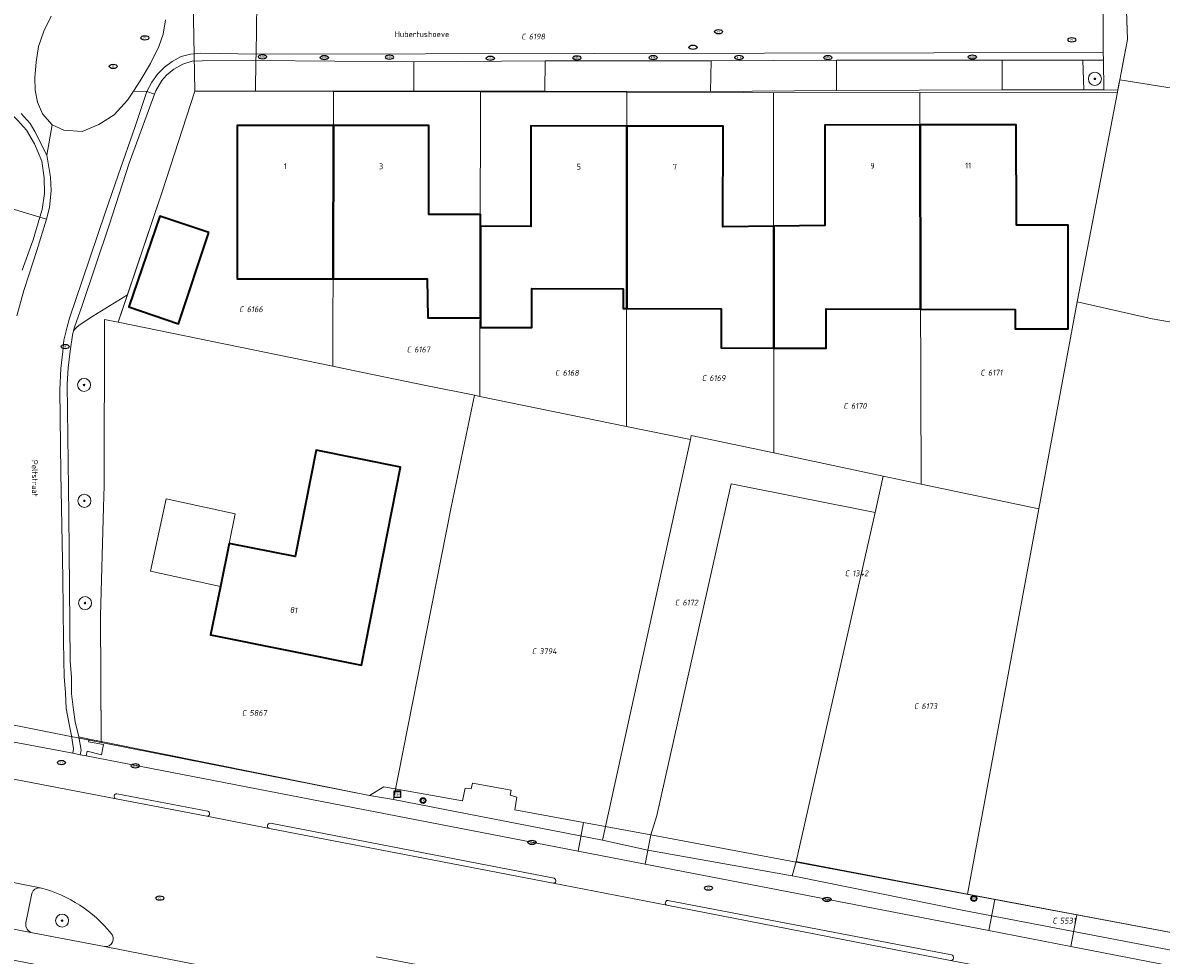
# Model space of a CAD drawing. Header units: metres. Extents: x 183765 to 187731, y 443805 to 446163.
# Tile 38 of 120: x 186720 to 186790, y 444336 to 444394. Entities that reach past the tile are written whole.
import ezdxf
from ezdxf.enums import TextEntityAlignment as Align

# ---------------------------------------------------------------- set-up
doc = ezdxf.new("R2010")
doc.units = ezdxf.units.M
doc.layers.get('0').update_dxf_attribs({"lineweight": 25})
for name, color, linetype, lineweight in [('B-WE-GR-BEPLANTING_CULTUUR_BODEMBEDEKKER-GV', 90, 'Continuous', 18), ('B-WE-GR-BEPLANTING_CULTUUR_HEESTERS-GV', 90, 'Continuous', 18), ('B-WE-GR-BOOM-S', 253, 'Continuous', 25), ('B-WE-IE-MEUBILAIR-S', 7, 'Continuous', 25), ('B-WE-IE-MEUBILAIR_WEGMEUBILAIR-GV', 7, 'Continuous', 18), ('B-WE-OG-BEBOUWING-GV', 7, 'Continuous', 35), ('B-WE-OG-BEBOUWING-T18', 10, 'Continuous', 18), ('B-WE-OG-BEBOUWING_OVERBOUWING-GV', 7, 'Continuous', 18), ('B-WE-OG-TERREIN_ERF-GV', 7, 'Continuous', 18), ('B-WE-OG-TOPOGRAFIE-T18', 10, 'Continuous', 18), ('B-WE-VH-GESLOTENVERHARDING_ASFALT-GV', 10, 'Continuous', 18), ('B-WE-VH-ONVERHARD_ZAND-GV', 210, 'Continuous', 18), ('B-WE-VH-OPENVERHARDING-GV', 90, 'Continuous', 18), ('B-WE-VH-OPENVERHARDING_BETONELEMENT-GV', 90, 'Continuous', 18), ('B-WE-VH-OPENVERHARDING_BETONSTRAATSTEEN-GV', 90, 'Continuous', 18), ('B-WE-VH-OPENVERHARDING_STRAATBAKSTEEN-GV', 90, 'Continuous', 18), ('B-WE-VH-OPENVERHARDING_TEGEL-GV', 90, 'Continuous', 18)]:
    doc.layers.add(name, color=color, linetype=linetype, lineweight=lineweight)
doc.layers.add('B-WE-KG-GRENS_PERCEEL-G', color=7, linetype='Continuous', lineweight=13, true_color=0xa55252)
doc.layers.add('B-WE-KG-GRENS_PERCEEL-S', color=7, linetype='Continuous', lineweight=25, true_color=0xa55252)
doc.styles.add('NLCS-ISO', font='NLCS-ISO.ttf')
doc.styles.add('NLCS-ISO-M200-T18', font='NLCS-ISO.ttf', dxfattribs={"height": 0.36})

# ---------------------------------------------------------------- blocks, each defined once
blk = doc.blocks.new('SIE-MEUBILAIR_KAST_CAI-SO')
for points in [[(-1, 1), (1, 1), (1, 0.84), (-1, 0.84)], [(-1, 0.76), (1, 0.76), (1, -1), (-1, -1)]]:
    blk.add_lwpolyline(points, close=True)
at = {"style": 'NLCS-ISO'}
blk.add_text('cai', height=0.75, dxfattribs=at).set_placement((0, 0), align=Align.MIDDLE_CENTER)
blk = doc.blocks.new('SIE-MEUBILAIR_MAST_BOVENLEIDING-SO')
for radius in [0.875, 0.75]:
    blk.add_circle((0, 0), radius)
at = {"style": 'NLCS-ISO'}
blk.add_text('bl', height=0.75, dxfattribs=at).set_placement((0, 0.07), align=Align.MIDDLE_CENTER)
blk = doc.blocks.new('SIE-MEUBILAIR_PUT_RIOOLPUT-SO')
blk.add_ellipse((0, 0), major_axis=(1.25, 0), ratio=0.54)
at = {"style": 'NLCS-ISO'}
blk.add_text('ri', height=0.75, dxfattribs=at).set_placement((-0.04, 0.07), align=Align.MIDDLE_CENTER)
blk = doc.blocks.new('SIE-MEUBILAIR_PUT_KOLK-SO')
blk.add_ellipse((0, 0), major_axis=(1.25, 0), ratio=0.54)
at = {"style": 'NLCS-ISO'}
blk.add_text('klk', height=0.75, dxfattribs=at).set_placement((0.03, 0), align=Align.MIDDLE_CENTER)
blk = doc.blocks.new('SGR-BOOM_GBKN-SO')
at = {"linetype": 'ByBlock', "lineweight": 18}
h = blk.add_hatch(color=0, dxfattribs=at)
h.dxf.hatch_style = 1
edge = h.paths.add_edge_path()
edge.add_arc((0, 0), 0.25, 0, 360)
at = {"color": 0, "linetype": 'ByBlock', "lineweight": 18}
for radius in [2, 0.25]:
    blk.add_circle((0, 0), radius, dxfattribs=at)
at = {"color": 0, "linetype": 'ByBlock', "lineweight": 18, "style": 'NLCS-ISO'}
blk.add_attdef('SOORT', (2.5, 0), '', height=1.5, dxfattribs=at)
blk = doc.blocks.new('SKG-PERCEELNUMMER-SO')
at = {"style": 'NLCS-ISO', "oblique": 10, "flags": 1}
for tag, p in [('GEMEENTECODE', (0, 2.55)), ('PERCEELGROOTTE', (0, -2.45))]:
    blk.add_attdef(tag, text='', height=1.8, dxfattribs=at).set_placement(p, align=Align.MIDDLE_CENTER)
at = {"style": 'NLCS-ISO', "oblique": 10}
blk.add_attdef('SECTIE', text='', height=1.8, dxfattribs=at).set_placement((-0.5, 0), align=Align.MIDDLE_RIGHT)
blk.add_attdef('PERCEELNUMMER', text='', height=1.8, dxfattribs=at).set_placement((0.5, 0), align=Align.MIDDLE_LEFT)

msp = doc.modelspace()

# ---------------------------------------------------------------- linework, layer by layer
at = {"layer": 'B-WE-GR-BEPLANTING_CULTUUR_BODEMBEDEKKER-GV', "flags": 128}
for points in [[(186787.511, 444397.185), (186786.164, 444397.164), (186786.184, 444395.163), (186786.182, 444394.699), (186786.178, 444391.674), (186786.185, 444391.216), (186786.21, 444389.375), (186787.071, 444389.374), (186787.191, 444389.999), (186787.663, 444392.468)], [(186724.86, 444375.28), (186725.696, 444375.109), (186726.259, 444376.79), (186724.139, 444375.496), (186723.298, 444374.938), (186723.14, 444374.797), (186723.053, 444374.715), (186722.958, 444374.594), (186722.897, 444374.322), (186722.741, 444373.341), (186722.623, 444372.323), (186722.567, 444371.317), (186722.665, 444363.327), (186722.754, 444354.304), (186722.817, 444353.293), (186722.827, 444352.294), (186722.954, 444351.31), (186723.057, 444350.575), (186723.275, 444349.646), (186723.916, 444349.517), (186724.648, 444349.369), (186724.616, 444357.087), (186724.795, 444363.75), (186724.831, 444365.07)]]:
    msp.add_lwpolyline(points, close=True, dxfattribs=at)
at = {"layer": 'B-WE-GR-BEPLANTING_CULTUUR_HEESTERS-GV', "flags": 128}
for points in [[(186720.398, 444340.04), (186720.031, 444338.23)], [(186720.985, 444340.367), (186720.894, 444340.385)], [(186720.425, 444337.613), (186724.843, 444336.772)]]:
    msp.add_lwpolyline(points, dxfattribs=at)
at = {"layer": 'B-WE-GR-BEPLANTING_CULTUUR_HEESTERS-GV'}
for points in [[(186720.894, 444340.385, 0.365612), (186720.398, 444340.04)], [(186725.247, 444337.6, 0.156829), (186720.985, 444340.367)], [(186720.031, 444338.23, 0.401854), (186720.425, 444337.613)], [(186724.843, 444336.772, 0.722164), (186725.247, 444337.6)]]:
    msp.add_lwpolyline(points, format="xyb", dxfattribs=at)
at = {"layer": 'B-WE-IE-MEUBILAIR_WEGMEUBILAIR-GV', "flags": 128}
msp.add_lwpolyline([(186786.185, 444391.216), (186784.923, 444391.215), (186784.981, 444389.375), (186786.21, 444389.375)], close=True, dxfattribs=at)
at = {"layer": 'B-WE-KG-GRENS_PERCEEL-G', "flags": 128}
for points in [[(186730.232, 444398.215), (186730.398, 444389.31)], [(186787.51, 444397.202), (186787.663, 444392.468), (186787.379, 444390.982)], [(186787.379, 444390.982), (186787.191, 444389.999)], [(186787.144, 444389.753), (186787.097, 444389.508)], [(186787.191, 444389.999), (186787.144, 444389.753)], [(186787.191, 444389.999), (186796.563, 444388.505)], [(186730.398, 444389.31), (186728.384, 444383.131), (186725.696, 444375.109)], [(186738.912, 444389.286), (186730.398, 444389.31)], [(186738.869, 444372.41), (186738.912, 444389.286)], [(186747.942, 444389.261), (186738.912, 444389.286)], [(186747.894, 444370.56), (186747.942, 444389.261)], [(186751.034, 444389.252), (186747.942, 444389.261)], [(186756.934, 444389.235), (186751.034, 444389.252)], [(186756.909, 444368.714), (186756.934, 444389.235)], [(186764.077, 444389.214), (186756.934, 444389.235)], [(186765.938, 444389.209), (186764.077, 444389.214)], [(186774.925, 444389.226), (186765.938, 444389.209)], [(186765.954, 444367.084), (186765.938, 444389.209)], [(186787.047, 444389.249), (186774.925, 444389.226)], [(186774.989, 444365.18), (186774.925, 444389.226)], [(186787.047, 444389.249), (186784.58, 444376.362)], [(186787.097, 444389.508), (186787.047, 444389.249)], [(186784.58, 444376.362), (186782.224, 444363.656)], [(186784.58, 444376.362), (186789.185, 444375.317), (186802.541, 444373.003)], [(186724.86, 444375.28), (186724.831, 444365.07), (186724.795, 444363.75), (186724.616, 444357.087), (186724.648, 444349.311)], [(186725.696, 444375.109), (186724.86, 444375.28)], [(186738.869, 444372.41), (186725.696, 444375.109)], [(186740.125, 444372.153), (186738.869, 444372.41)], [(186747.568, 444370.627), (186744.691, 444371.218), (186740.125, 444372.153)], [(186747.568, 444370.627), (186746.145, 444363.761), (186742.592, 444345.806)], [(186747.894, 444370.56), (186747.568, 444370.627)], [(186756.909, 444368.714), (186747.894, 444370.56)], [(186760.828, 444367.911), (186756.909, 444368.714)], [(186760.828, 444367.911), (186755.427, 444343.306)], [(186760.88, 444368.153), (186760.828, 444367.911)], [(186765.954, 444367.084), (186760.88, 444368.153)], [(186772.674, 444365.668), (186765.954, 444367.084)], [(186772.169, 444363.435), (186763.332, 444365.186), (186762.405, 444361.075), (186758.763, 444344.824)], [(186772.169, 444363.435), (186772.674, 444365.668)], [(186774.989, 444365.18), (186772.674, 444365.668)], [(186782.224, 444363.656), (186774.989, 444365.18)], [(186767.317, 444341.998), (186772.169, 444363.435)], [(186782.224, 444363.656), (186777.837, 444339.995)], [(186724.648, 444349.311), (186716.902, 444350.847)], [(186741.132, 444346.042), (186724.648, 444349.311)], [(186742.592, 444345.806), (186741.132, 444346.042)], [(186755.427, 444343.306), (186742.592, 444345.806)], [(186758.763, 444344.824), (186758.394, 444343.644)], [(186758.394, 444343.644), (186758.209, 444342.694)], [(186758.209, 444342.694), (186755.427, 444343.306)], [(186767.078, 444341.112), (186758.209, 444342.694)], [(186767.317, 444341.998), (186767.078, 444341.112)], [(186777.731, 444340.015), (186767.317, 444341.998)], [(186767.301, 444341.086), (186767.078, 444341.112)], [(186777.515, 444339.015), (186767.301, 444341.086)], [(186777.837, 444339.995), (186777.731, 444340.015)], [(186795.367, 444336.689), (186777.837, 444339.995)], [(186795.152, 444335.638), (186777.515, 444339.015)]]:
    msp.add_lwpolyline(points, dxfattribs=at)
at = {"layer": 'B-WE-OG-BEBOUWING-GV', "flags": 128}
for points in [[(186738.907, 444387.189), (186733.007, 444387.192), (186732.996, 444377.774), (186738.883, 444377.78)], [(186738.907, 444387.189), (186738.883, 444377.78), (186744.669, 444377.786), (186744.702, 444375.383), (186747.938, 444375.388), (186747.947, 444381.005), (186747.948, 444381.725), (186744.775, 444381.729), (186744.768, 444387.186)], [(186756.931, 444387.162), (186751.032, 444387.17), (186751.024, 444381), (186747.947, 444381.005), (186747.938, 444375.388), (186747.938, 444374.787), (186751.09, 444374.78), (186751.095, 444377.18), (186756.695, 444377.167), (186756.693, 444375.957), (186756.918, 444375.956)], [(186765.944, 444381.018), (186762.824, 444380.974), (186762.832, 444387.154), (186756.931, 444387.162), (186756.918, 444375.956), (186762.723, 444375.943), (186762.717, 444373.533), (186765.949, 444373.525)], [(186774.93, 444387.227), (186769.078, 444387.212), (186769.082, 444381.061), (186765.944, 444381.018), (186765.949, 444373.525), (186769.167, 444373.518), (186769.172, 444375.928), (186774.96, 444375.915)], [(186774.93, 444387.227), (186774.96, 444375.915), (186780.77, 444375.902), (186780.773, 444374.702), (186784.033, 444374.711), (186784.017, 444381.081), (186780.847, 444381.072), (186780.831, 444387.242)], [(186731.264, 444380.632), (186728.256, 444381.629), (186726.346, 444376.055), (186729.399, 444375.009)], [(186731.971, 444358.893), (186731.369, 444355.917), (186740.627, 444354.053), (186743.027, 444366.223), (186737.842, 444367.252), (186736.553, 444360.718), (186732.502, 444361.517)]]:
    msp.add_lwpolyline(points, close=True, dxfattribs=at)
at = {"layer": 'B-WE-OG-BEBOUWING_OVERBOUWING-GV', "flags": 128}
msp.add_lwpolyline([(186731.971, 444358.893), (186732.502, 444361.517), (186732.884, 444363.353), (186728.633, 444364.276), (186727.667, 444359.828)], close=True, dxfattribs=at)
at = {"layer": 'B-WE-OG-TERREIN_ERF-GV', "flags": 128}
msp.add_lwpolyline([(186787.511, 444397.185), (186787.663, 444392.468), (186787.191, 444389.999), (186787.071, 444389.374), (186786.21, 444389.375), (186784.981, 444389.375), (186779.962, 444389.379), (186769.8, 444389.34), (186762.064, 444389.278), (186751.899, 444389.308), (186743.854, 444389.293), (186734.127, 444389.316), (186730.398, 444389.31), (186728.384, 444383.131), (186726.259, 444376.79), (186725.696, 444375.109), (186724.86, 444375.28), (186724.831, 444365.07), (186724.795, 444363.75), (186724.616, 444357.087), (186724.648, 444349.369), (186741.132, 444346.042), (186741.999, 444346.586), (186746.84, 444345.729), (186746.997, 444346.499), (186747.357, 444346.471), (186747.455, 444346.811), (186749.826, 444346.382), (186749.757, 444346.072), (186750.177, 444345.954), (186750.051, 444345.164), (186754.27, 444344.395), (186758.394, 444343.644), (186779.519, 444339.674), (186784.566, 444338.726), (186795.367, 444336.689)], dxfattribs=at)
for points in [[(186738.907, 444387.189), (186744.768, 444387.186), (186744.775, 444381.729), (186747.948, 444381.725), (186747.947, 444381.005), (186751.024, 444381), (186751.032, 444387.17), (186756.931, 444387.162), (186762.832, 444387.154), (186762.824, 444380.974), (186765.944, 444381.018), (186769.082, 444381.061), (186769.078, 444387.212), (186774.93, 444387.227), (186780.831, 444387.242), (186780.847, 444381.072), (186784.017, 444381.081), (186784.033, 444374.711), (186780.773, 444374.702), (186780.77, 444375.902), (186774.96, 444375.915), (186769.172, 444375.928), (186769.167, 444373.518), (186765.949, 444373.525), (186762.717, 444373.533), (186762.723, 444375.943), (186756.918, 444375.956), (186756.693, 444375.957), (186756.695, 444377.167), (186751.095, 444377.18), (186751.09, 444374.78), (186747.938, 444374.787), (186747.938, 444375.388), (186744.702, 444375.383), (186744.669, 444377.786), (186738.883, 444377.78), (186732.996, 444377.774), (186733.007, 444387.192)], [(186726.346, 444376.055), (186728.256, 444381.629), (186731.264, 444380.632), (186729.399, 444375.009)], [(186731.369, 444355.917), (186731.971, 444358.893), (186732.502, 444361.517), (186736.553, 444360.718), (186737.842, 444367.252), (186743.027, 444366.223), (186740.627, 444354.053)]]:
    msp.add_lwpolyline(points, close=True, dxfattribs=at)
at = {"layer": 'B-WE-VH-GESLOTENVERHARDING_ASFALT-GV', "flags": 128}
for points in [[(186606.336, 444362.514), (186606.815, 444362.401), (186610.745, 444361.635), (186614.957, 444360.818), (186621.264, 444359.593), (186621.915, 444359.474), (186659.797, 444352.16), (186660.134, 444352.095), (186669.588, 444350.27), (186671.686, 444349.905), (186693.126, 444345.766), (186693.651, 444345.632), (186715.465, 444341.436), (186715.963, 444341.329), (186717.354, 444341.076), (186720.894, 444340.385), (186720.985, 444340.367)], [(186801.717, 444332.055), (186805.149, 444331.409), (186805.534, 444333.24), (186801.769, 444333.964), (186798.789, 444334.249), (186795.592, 444334.579), (186794.96, 444334.701), (186784.191, 444336.783), (186779.148, 444337.757), (186758.045, 444341.837), (186753.929, 444342.633), (186723.72, 444348.488), (186723.357, 444348.558), (186722.901, 444348.644), (186717.64, 444349.634), (186717.209, 444349.718), (186651.473, 444362.552)], [(186600.098, 444359.043), (186725.381, 444334.748), (186736.662, 444332.523), (186737.036, 444334.386), (186724.843, 444336.772), (186720.425, 444337.613), (186716.822, 444338.325)], [(186741.526, 444336.15), (186742.611, 444335.941), (186758.826, 444332.826), (186764.476, 444331.741), (186775.561, 444329.612), (186786.416, 444327.527), (186806.17, 444323.829), (186808.088, 444323.462), (186809.354, 444329.612), (186807.34, 444330.009), (186801.524, 444331.063), (186798.705, 444331.663), (186784.272, 444334.485), (186776.805, 444335.917), (186759.373, 444339.312), (186752.396, 444340.664), (186734.99, 444344.028), (186731.133, 444344.773), (186725.563, 444345.85), (186714.258, 444348.022), (186705.344, 444349.743), (186696.239, 444351.51), (186689.667, 444352.768)], [(186714.258, 444348.022), (186725.563, 444345.85)], [(186725.617, 444346.164), (186731.188, 444345.094)], [(186731.133, 444344.773), (186734.99, 444344.028)], [(186735.041, 444344.345), (186752.458, 444340.969)], [(186752.396, 444340.664), (186759.373, 444339.312)], [(186759.44, 444339.609), (186776.869, 444336.271)], [(186724.843, 444336.772), (186737.036, 444334.386)]]:
    msp.add_lwpolyline(points, dxfattribs=at)
at = {"layer": 'B-WE-VH-GESLOTENVERHARDING_ASFALT-GV'}
for points in [[(186725.563, 444345.85, -0.920865), (186725.617, 444346.164)], [(186731.188, 444345.094, -0.898062), (186731.133, 444344.773)], [(186734.99, 444344.028, -0.953149), (186735.041, 444344.345)], [(186752.458, 444340.969, -0.9238), (186752.396, 444340.664)], [(186720.985, 444340.367, -0.156829), (186725.247, 444337.6)], [(186759.373, 444339.312, -0.783284), (186759.44, 444339.609)], [(186725.247, 444337.6, -0.722164), (186724.843, 444336.772)], [(186776.869, 444336.271, -0.846674), (186776.805, 444335.917)]]:
    msp.add_lwpolyline(points, format="xyb", dxfattribs=at)
at = {"layer": 'B-WE-VH-ONVERHARD_ZAND-GV', "flags": 128}
msp.add_lwpolyline([(186786.185, 444391.216), (186784.923, 444391.215), (186784.981, 444389.375), (186786.21, 444389.375)], close=True, dxfattribs=at)
at = {"layer": 'B-WE-VH-OPENVERHARDING-GV', "flags": 128}
for points in [[(186758.394, 444343.644), (186754.27, 444344.395), (186753.929, 444342.633), (186758.045, 444341.837)], [(186758.394, 444343.644), (186758.045, 444341.837), (186779.148, 444337.757), (186779.519, 444339.674)], [(186795.367, 444336.689), (186784.566, 444338.726), (186784.191, 444336.783), (186794.96, 444334.701)]]:
    msp.add_lwpolyline(points, close=True, dxfattribs=at)
at = {"layer": 'B-WE-VH-OPENVERHARDING_BETONELEMENT-GV'}
for points in [[(186725.617, 444346.164, 0.920865), (186725.563, 444345.85)], [(186731.133, 444344.773, 0.898062), (186731.188, 444345.094)], [(186735.041, 444344.345, 0.953149), (186734.99, 444344.028)], [(186752.396, 444340.664, 0.9238), (186752.458, 444340.969)], [(186759.44, 444339.609, 0.783284), (186759.373, 444339.312)], [(186776.805, 444335.917, 0.846674), (186776.869, 444336.271)]]:
    msp.add_lwpolyline(points, format="xyb", dxfattribs=at)
at = {"layer": 'B-WE-VH-OPENVERHARDING_BETONELEMENT-GV', "flags": 128}
for points in [[(186725.563, 444345.85), (186731.133, 444344.773)], [(186731.188, 444345.094), (186725.617, 444346.164)], [(186752.458, 444340.969), (186735.041, 444344.345)], [(186734.99, 444344.028), (186752.396, 444340.664)], [(186759.373, 444339.312), (186776.805, 444335.917)], [(186776.869, 444336.271), (186759.44, 444339.609)]]:
    msp.add_lwpolyline(points, dxfattribs=at)
at = {"layer": 'B-WE-VH-OPENVERHARDING_BETONSTRAATSTEEN-GV', "flags": 128}
msp.add_lwpolyline([(186721.567, 444393.898), (186721.117, 444392.996), (186720.806, 444392.053), (186720.657, 444391.074), (186720.565, 444390.146), (186720.597, 444389.358), (186720.746, 444388.631), (186721.051, 444387.902), (186721.629, 444387.228), (186722.355, 444386.903), (186723.487, 444386.834), (186724.511, 444387.252), (186725.449, 444387.857), (186726.258, 444388.75), (186726.629, 444389.304), (186727.049, 444389.932), (186727.682, 444391.006), (186728.188, 444392.048), (186728.46, 444392.795), (186728.601, 444393.683)], dxfattribs=at)
at = {"layer": 'B-WE-VH-OPENVERHARDING_STRAATBAKSTEEN-GV', "flags": 128}
for points in [[(186728.601, 444393.683), (186728.46, 444392.795), (186728.188, 444392.048), (186727.682, 444391.006), (186727.049, 444389.932), (186726.629, 444389.304), (186727.454, 444389.285), (186727.758, 444389.857), (186728.102, 444390.347), (186728.526, 444390.783), (186728.999, 444391.119), (186729.556, 444391.431), (186730.142, 444391.57), (186730.771, 444391.626), (186734.159, 444391.581), (186734.202, 444394.682)], [(186719.741, 444387.928), (186720.284, 444387.327), (186720.573, 444386.834), (186721.305, 444385.378), (186721.629, 444387.228), (186721.051, 444387.902), (186720.746, 444388.631), (186720.597, 444389.358), (186720.565, 444390.146), (186720.657, 444391.074), (186720.806, 444392.053), (186721.117, 444392.996), (186721.567, 444393.898)], [(186719.119, 444382.1), (186720.882, 444381.575), (186721.021, 444382.042), (186721.158, 444383.012), (186721.147, 444383.973), (186720.999, 444384.994), (186720.561, 444386.072), (186720.055, 444386.9), (186719.517, 444387.529), (186718.967, 444388.085), (186718.49, 444388.399), (186717.991, 444388.739), (186717.281, 444389.089), (186716.503, 444389.343), (186715.737, 444389.539)], [(186717.64, 444349.634), (186722.901, 444348.644), (186722.954, 444348.918), (186722.816, 444349.706), (186722.654, 444350.542), (186722.5, 444351.389), (186722.45, 444352.354), (186722.37, 444353.35), (186722.36, 444354.343), (186722.343, 444355.577), (186722.289, 444359.41), (186722.179, 444365.872), (186722.117, 444370.968), (186722.172, 444372.263), (186722.296, 444373.321), (186722.361, 444374.02), (186722.45, 444374.428), (186722.558, 444374.821), (186722.7, 444375.361), (186723.504, 444377.726), (186724.899, 444381.829), (186725.698, 444384.14), (186726.737, 444387.135), (186727.454, 444389.285), (186726.629, 444389.304), (186726.258, 444388.75), (186725.449, 444387.857), (186724.511, 444387.252), (186723.487, 444386.834), (186722.355, 444386.903), (186721.629, 444387.228), (186721.305, 444385.378), (186721.543, 444384.015), (186721.576, 444383.199), (186721.483, 444382.161), (186721.298, 444381.437), (186720.702, 444379.509), (186720.213, 444377.997), (186719.905, 444377.052), (186719.478, 444375.509)], [(186719.517, 444387.529), (186720.055, 444386.9), (186720.561, 444386.072), (186720.999, 444384.994), (186721.147, 444383.973), (186721.158, 444383.012), (186721.021, 444382.042), (186720.882, 444381.575), (186721.298, 444381.437), (186721.483, 444382.161), (186721.576, 444383.199), (186721.543, 444384.015), (186721.305, 444385.378), (186720.573, 444386.834), (186720.284, 444387.327), (186719.741, 444387.928)], [(186719.803, 444378.314), (186720.464, 444380.173), (186720.882, 444381.575), (186719.119, 444382.1)], [(186719.478, 444375.509), (186719.905, 444377.052), (186720.213, 444377.997), (186720.702, 444379.509), (186721.298, 444381.437), (186720.882, 444381.575), (186720.464, 444380.173), (186719.803, 444378.314)]]:
    msp.add_lwpolyline(points, dxfattribs=at)
for points in [[(186786.182, 444394.699), (186768.574, 444394.639), (186757.103, 444394.708), (186734.202, 444394.682), (186734.159, 444391.581), (186786.178, 444391.674)], [(186728.384, 444383.131), (186730.398, 444389.31), (186734.127, 444389.316), (186734.153, 444391.18), (186730.845, 444391.171), (186730.234, 444391.153), (186729.665, 444390.97), (186729.101, 444390.661), (186728.669, 444390.284), (186728.377, 444389.959), (186728.003, 444389.319), (186727.927, 444389.111), (186726.369, 444384.874), (186725.138, 444381.074), (186723.474, 444376.137), (186723.008, 444374.819), (186722.958, 444374.594), (186723.053, 444374.715), (186723.14, 444374.797), (186723.298, 444374.938), (186724.139, 444375.496), (186726.259, 444376.79)], [(186734.159, 444391.581), (186730.771, 444391.626), (186730.142, 444391.57), (186729.556, 444391.431), (186728.999, 444391.119), (186728.526, 444390.783), (186728.102, 444390.347), (186727.758, 444389.857), (186727.454, 444389.285), (186727.927, 444389.111), (186728.003, 444389.319), (186728.377, 444389.959), (186728.669, 444390.284), (186729.101, 444390.661), (186729.665, 444390.97), (186730.234, 444391.153), (186730.845, 444391.171), (186734.153, 444391.18)], [(186743.84, 444391.108), (186734.153, 444391.18), (186734.127, 444389.316), (186743.854, 444389.293)], [(186786.178, 444391.674), (186734.159, 444391.581), (186734.153, 444391.18), (186743.84, 444391.108), (186751.917, 444391.174), (186762.107, 444391.173), (186769.805, 444391.205), (186779.973, 444391.213), (186784.923, 444391.215), (186786.185, 444391.216)], [(186751.917, 444391.174), (186743.84, 444391.108), (186743.854, 444389.293), (186751.899, 444389.308)], [(186762.107, 444391.173), (186751.917, 444391.174), (186751.899, 444389.308), (186762.064, 444389.278)], [(186769.805, 444391.205), (186762.107, 444391.173), (186762.064, 444389.278), (186769.8, 444389.34)], [(186779.973, 444391.213), (186769.805, 444391.205), (186769.8, 444389.34), (186779.962, 444389.379)], [(186784.923, 444391.215), (186779.973, 444391.213), (186779.962, 444389.379), (186784.981, 444389.375)], [(186727.927, 444389.111), (186727.454, 444389.285), (186726.737, 444387.135), (186725.698, 444384.14), (186724.899, 444381.829), (186723.504, 444377.726), (186722.7, 444375.361), (186722.558, 444374.821), (186722.45, 444374.428), (186722.361, 444374.02), (186722.296, 444373.321), (186722.172, 444372.263), (186722.117, 444370.968), (186722.179, 444365.872), (186722.289, 444359.41), (186722.343, 444355.577), (186722.36, 444354.343), (186722.37, 444353.35), (186722.45, 444352.354), (186722.5, 444351.389), (186722.654, 444350.542), (186722.816, 444349.706), (186722.954, 444348.918), (186722.901, 444348.644), (186723.357, 444348.558), (186723.41, 444348.831), (186723.275, 444349.646), (186723.057, 444350.575), (186722.954, 444351.31), (186722.827, 444352.294), (186722.817, 444353.293), (186722.754, 444354.304), (186722.665, 444363.327), (186722.567, 444371.317), (186722.623, 444372.323), (186722.741, 444373.341), (186722.897, 444374.322), (186722.958, 444374.594), (186723.008, 444374.819), (186723.474, 444376.137), (186725.138, 444381.074), (186726.369, 444384.874)]]:
    msp.add_lwpolyline(points, close=True, dxfattribs=at)
at = {"layer": 'B-WE-VH-OPENVERHARDING_TEGEL-GV', "flags": 128}
for points in [[(186723.916, 444349.517), (186723.275, 444349.646), (186723.41, 444348.831), (186723.357, 444348.558), (186723.72, 444348.488), (186723.779, 444348.769), (186724.659, 444348.558), (186724.783, 444349.193), (186723.868, 444349.354)], [(186724.648, 444349.369), (186723.916, 444349.517), (186723.868, 444349.354), (186724.783, 444349.193), (186724.659, 444348.558), (186723.779, 444348.769), (186723.72, 444348.488), (186753.929, 444342.633), (186754.27, 444344.395), (186750.051, 444345.164), (186750.177, 444345.954), (186749.757, 444346.072), (186749.826, 444346.382), (186747.455, 444346.811), (186747.357, 444346.471), (186746.997, 444346.499), (186746.84, 444345.729), (186741.999, 444346.586), (186741.132, 444346.042)], [(186779.148, 444337.757), (186784.191, 444336.783), (186784.566, 444338.726), (186779.519, 444339.674)]]:
    msp.add_lwpolyline(points, close=True, dxfattribs=at)
for points in [[(186720.894, 444340.385), (186717.354, 444341.076), (186716.822, 444338.325), (186720.425, 444337.613)], [(186720.031, 444338.23), (186720.398, 444340.04)]]:
    msp.add_lwpolyline(points, dxfattribs=at)
at = {"layer": 'B-WE-VH-OPENVERHARDING_TEGEL-GV'}
for points in [[(186720.398, 444340.04, -0.365612), (186720.894, 444340.385)], [(186720.425, 444337.613, -0.401854), (186720.031, 444338.23)]]:
    msp.add_lwpolyline(points, format="xyb", dxfattribs=at)

# ---------------------------------------------------------------- block references
at = {"layer": 'B-WE-GR-BOOM-S', "xscale": 0.2, "yscale": 0.2, "zscale": 0.2}
for p in [(186785.663, 444390.059), (186723.598, 444371.262), (186723.616, 444364.147), (186723.656, 444357.865), (186722.25, 444338.368)]:
    msp.add_blockref('SGR-BOOM_GBKN-SO', p, dxfattribs=at)
at = {"layer": 'B-WE-IE-MEUBILAIR-S', "xscale": 0.2, "yscale": 0.2, "zscale": 0.2}
for name, p in [('SIE-MEUBILAIR_PUT_RIOOLPUT-SO', (186762.557, 444392.953)), ('SIE-MEUBILAIR_PUT_RIOOLPUT-SO', (186727.333, 444392.575)), ('SIE-MEUBILAIR_PUT_RIOOLPUT-SO', (186784.252, 444392.453)), ('SIE-MEUBILAIR_PUT_RIOOLPUT-SO', (186760.986, 444391.998)), ('SIE-MEUBILAIR_PUT_KOLK-SO', (186734.549, 444391.411)), ('SIE-MEUBILAIR_PUT_KOLK-SO', (186738.352, 444391.364)), ('SIE-MEUBILAIR_PUT_KOLK-SO', (186742.351, 444391.392)), ('SIE-MEUBILAIR_PUT_KOLK-SO', (186748.541, 444391.323)), ('SIE-MEUBILAIR_PUT_KOLK-SO', (186753.859, 444391.347)), ('SIE-MEUBILAIR_PUT_KOLK-SO', (186758.542, 444391.366)), ('SIE-MEUBILAIR_PUT_KOLK-SO', (186763.813, 444391.371)), ('SIE-MEUBILAIR_PUT_KOLK-SO', (186769.267, 444391.364)), ('SIE-MEUBILAIR_PUT_KOLK-SO', (186778.143, 444391.397)), ('SIE-MEUBILAIR_PUT_RIOOLPUT-SO', (186725.389, 444390.823)), ('SIE-MEUBILAIR_PUT_RIOOLPUT-SO', (186722.435, 444373.616)), ('SIE-MEUBILAIR_PUT_RIOOLPUT-SO', (186722.208, 444348.073)), ('SIE-MEUBILAIR_PUT_KOLK-SO', (186726.745, 444347.872)), ('SIE-MEUBILAIR_KAST_CAI-SO', (186742.834, 444346.137)), ('SIE-MEUBILAIR_MAST_BOVENLEIDING-SO', (186744.409, 444345.743)), ('SIE-MEUBILAIR_PUT_KOLK-SO', (186751.1, 444343.172)), ('SIE-MEUBILAIR_PUT_RIOOLPUT-SO', (186761.937, 444340.37)), ('SIE-MEUBILAIR_PUT_RIOOLPUT-SO', (186728.253, 444339.751)), ('SIE-MEUBILAIR_PUT_KOLK-SO', (186769.22, 444339.672)), ('SIE-MEUBILAIR_MAST_BOVENLEIDING-SO', (186778.231, 444339.726))]:
    msp.add_blockref(name, p, dxfattribs=at)
at = {"layer": 'B-WE-KG-GRENS_PERCEEL-S', "xscale": 0.2, "yscale": 0.2, "zscale": 0.2}
for p, values in [((186750.807, 444392.657), {'PERCEELNUMMER': '6198', 'SECTIE': 'C'}), ((186733.49, 444375.911), {'PERCEELNUMMER': '6166', 'SECTIE': 'C'}), ((186743.773, 444373.438), {'PERCEELNUMMER': '6167', 'SECTIE': 'C'}), ((186752.885, 444372.006), {'PERCEELNUMMER': '6168', 'SECTIE': 'C'}), ((186778.998, 444372.019), {'PERCEELNUMMER': '6171', 'SECTIE': 'C'}), ((186761.895, 444371.687), {'PERCEELNUMMER': '6169', 'SECTIE': 'C'}), ((186770.589, 444369.976), {'PERCEELNUMMER': '6170', 'SECTIE': 'C'}), ((186770.675, 444359.695), {'PERCEELNUMMER': '1342', 'SECTIE': 'C'}), ((186760.242, 444357.9), {'PERCEELNUMMER': '6172', 'SECTIE': 'C'}), ((186751.458, 444354.911), {'PERCEELNUMMER': '3794', 'SECTIE': 'C'}), ((186733.656, 444351.124), {'PERCEELNUMMER': '5867', 'SECTIE': 'C'}), ((186774.922, 444351.534), {'PERCEELNUMMER': '6173', 'SECTIE': 'C'}), ((186783.421, 444338.366), {'PERCEELNUMMER': '5531', 'SECTIE': 'C'})]:
    msp.add_blockref('SKG-PERCEELNUMMER-SO', p, dxfattribs=at).add_auto_attribs(values)

# ---------------------------------------------------------------- texts
at = {"layer": 'B-WE-OG-BEBOUWING-T18', "style": 'NLCS-ISO-M200-T18'}
for s, rotation, p in [('1', 359.9, (186735.956, 444384.691)), ('3', 359.9, (186741.836, 444384.688)), ('5', 359.9, (186753.978, 444384.666)), ('7', 359.9, (186759.878, 444384.658)), ('9', 0.2, (186772.011, 444384.72)), ('11', 0.2, (186777.887, 444384.735)), ('81', 348.6, (186736.491, 444357.436))]:
    msp.add_text(s, height=0.36, rotation=rotation, dxfattribs=at).set_placement(p, align=Align.MIDDLE)
at = {"layer": 'B-WE-OG-TOPOGRAFIE-T18', "style": 'NLCS-ISO-M200-T18'}
msp.add_text('Hubertushoeve', height=0.36, dxfattribs=at).set_placement((186744.351, 444392.803), align=Align.MIDDLE)
msp.add_text('Peltstraat', height=0.36, rotation=270.6, dxfattribs=at).set_placement((186720.577, 444365.533), align=Align.MIDDLE)

doc.saveas('drawing.dxf')
